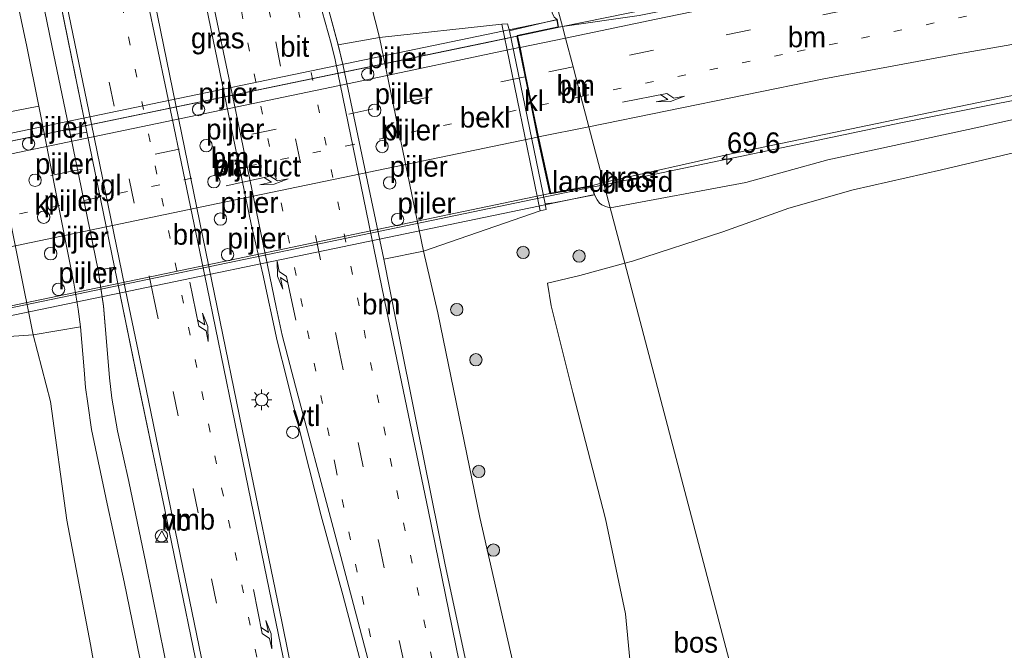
# Model space of a CAD drawing. Header units: millimetres. Extents: x 180000 to 190000, y 466229 to 468626.
# Tile 46 of 202: x 181740 to 181859, y 467856 to 467932. Entities that reach past the tile are written whole.
import ezdxf
from ezdxf.enums import TextEntityAlignment as Align

# ---------------------------------------------------------------- set-up
doc = ezdxf.new("R2010")
doc.units = ezdxf.units.MM
doc.linetypes.add('13strp', pattern=[4, 1, -3])
doc.linetypes.add('39strp', pattern=[12, 3, -9])
for name, color, linetype, lineweight in [('as-bs-kilometr', 13, 'Continuous', 18), ('bp-b5-bos', 93, 'Continuous', 18), ('bp-b5-grasland', 93, 'Continuous', 18), ('bp-bs-boom', 93, 'Continuous', 18), ('gr-b1-geleiderail', 213, 'geleiderail', 18), ('gr-bs-geleiderail', 213, 'geleiderail', 18), ('gw-bs-kruinlijn', 93, 'Continuous', 18), ('gw-bs-teenlijn', 93, 'Continuous', 18), ('kl-bs-overig', 213, 'Continuous', 18), ('kw-b5-landhoofd', 173, 'Continuous', 18), ('kw-b6-viaduct', 173, 'Continuous', 18), ('kw-bs-pijler', 173, 'Continuous', 18), ('mk-b1-13streep 0.45', 8, '13strp', 18), ('mk-b1-39streep 0.15', 8, '39strp', 18), ('mk-b1-pijlre750', 8, 'Continuous', 18), ('mk-b1-streep 0.15', 8, 'Continuous', 18), ('mk-bs-13streep 0.45', 8, '13strp', 18), ('mk-bs-39streep 0.15', 8, '39strp', 18), ('mk-bs-pijlli750', 8, 'Continuous', 18), ('mk-bs-pijlre750', 8, 'Continuous', 18), ('mk-bs-streep 0.15', 8, 'Continuous', 18), ('og-b5-bekleding', 253, 'Continuous', 18), ('og-bs-hulpgeometrie', 53, 'Continuous', 18), ('og-bs-inrichtingselement', 253, 'Continuous', 18), ('vh-b5-verh_soort', 8, 'Continuous', 18), ('vh-b6-verh_soort', 8, 'Continuous', 18), ('wm-bs-lichtmast', 8, 'Continuous', 18), ('wm-bs-verkeersbord', 8, 'Continuous', 18)]:
    doc.layers.add(name, color=color, linetype=linetype, lineweight=lineweight)
doc.styles.add('rtw_iso', font='iso-rtw.shx')
doc.linetypes.add('geleiderail', pattern='A,2,-1,[175,RTW.shx,S=0.5,R=0,X=0,Y=0],-1', length=4)

# ---------------------------------------------------------------- blocks, each defined once
blk = doc.blocks.new('verkeersbord')
for p, q in [((0, 0.75), (-0.75, -0.625)), ((0.75, -0.625), (0, 0.75)), ((-0.75, -0.625), (0.75, -0.625))]:
    blk.add_line(p, q)
blk = doc.blocks.new('dtbattr')
at = {"style": 'rtw_iso'}
blk.add_attdef('TAG', (0.59, 0.87), '', height=2.5, dxfattribs=at)
blk = doc.blocks.new('dtb')
blk.add_circle((0, 0), 0.75)
blk = doc.blocks.new('dtbattr-r')
at = {"style": 'rtw_iso'}
blk.add_attdef('TAG', text='', height=2.5, dxfattribs=at).set_placement((0, 0), align=Align.MIDDLE_CENTER)
blk = doc.blocks.new('pijll')
for p, q in [((0, 0, 0.1), (5.45, 0, 0.1)), ((5.7, 1.05, 0.1), (4, 0.75, 0.1)), ((4, 0.75, 0.1), (5.45, 0.75, 0.1)), ((5.45, 0.75, 0.1), (4.7, 0, 0.1)), ((6.2, 0.75, 0.1), (5.45, 0, 0.1)), ((7.5, 0.75, 0.1), (5.7, 1.05, 0.1)), ((7.5, 0.75, 0.1), (6.2, 0.75, 0.1))]:
    blk.add_line(p, q)
blk = doc.blocks.new('pijlr')
for p, q in [((0, 0, 0.1), (5.45, 0, 0.1)), ((5.45, -0.75, 0.1), (4.7, 0, 0.1)), ((6.2, -0.75, 0.1), (5.45, 0, 0.1)), ((4, -0.75, 0.1), (5.45, -0.75, 0.1)), ((5.7, -1.05, 0.1), (4, -0.75, 0.1)), ((7.5, -0.75, 0.1), (5.7, -1.05, 0.1)), ((7.5, -0.75, 0.1), (6.2, -0.75, 0.1))]:
    blk.add_line(p, q)
blk = doc.blocks.new('dtbattr-l')
at = {"style": 'rtw_iso'}
blk.add_attdef('TAG', (0, 0), '', height=2.5, dxfattribs=at)
blk = doc.blocks.new('boom')
blk.add_hatch(color=256).paths.add_polyline_path([(-0.75, 0, 1), (0.75, 0, 1)])
blk.add_circle((0, 0), 0.75)
blk = doc.blocks.new('lantaarnpaal')
for p, q in [((0, 0.75), (0, 1.25)), ((-0.75, 0), (-1.25, 0)), ((-0.88, 0.88), (-0.53, 0.53)), ((0.53, 0.53), (0.88, 0.88)), ((0.75, 0), (1.25, 0)), ((-0.53, -0.53), (-0.88, -0.88)), ((0, -0.75), (0, -1.25)), ((0.53, -0.53), (0.88, -0.88))]:
    blk.add_line(p, q)
blk.add_circle((0, 0), 0.75)
blk = doc.blocks.new('d33az_ACAD_1_FMEBLOCK163')
at = {"layer": 'vh-b5-verh_soort'}
for points in [[(130.79, 82.39, 29.72), (134.61, 63.8, 29.75), (139.11, 43.17, 29.74), (141.67, 34.23, 29.77), (145.15, 21.91, 29.76), (148.59, 10.34, 29.71), (149.9, 5.49, 29.67), (150.81, 2.18, 29.66), (151.41, -0.36, 29.65), (152.04, -3.23, 29.66), (156.35, -23.78, 29.67), (157.84, -31.35, 29.72), (160.44, -44.25, 29.75), (163.81, -60.88, 29.87), (168.12, -81.05, 29.94)], [(135.17, -80.54, 30.32), (129.73, -54.01, 30.22), (126.56, -38.99, 30.16), (123.67, -24.75, 30.09), (120.28, -8.4, 30.06), (117.98, 2.91, 30.03), (113.81, 23.43, 30.03), (109.73, 42.44, 29.98)], [(108.24, 39.99, 29.9), (112.23, 20.63, 29.89), (116.04, 2.14, 29.91), (118.31, -8.76, 29.95), (121.68, -25.13, 30), (122.34, -29.49, 30.01), (122.76, -34.76, 30.02), (123.07, -38.19, 30.01), (123.33, -40.67, 30.01), (124.01, -44.61, 30.02), (125.39, -50.76, 30.07), (127.46, -60.7, 30.09), (130.55, -75.89, 30.23)], [(127.36, -75.37, 30.14), (124.83, -62.95, 30.11), (122.77, -53.5, 30.09), (120.85, -44.48, 30.05), (120.41, -41.33, 29.98), (120.15, -39.36, 29.98), (119.98, -37.22, 29.98), (119.52, -32.02, 29.96), (119.26, -29.86, 29.97), (118.73, -26.7, 29.93), (114.48, -5.25, 29.9), (113.02, 1.99, 29.89), (110.15, 15.54, 29.94)], [(112.42, 68.67, 29.84), (113.44, 64.75, 29.84), (114.87, 59.57, 29.86), (116.29, 54.74, 29.86), (119.06, 45.03, 29.87), (122.85, 31.46, 29.78), (125.59, 21.86, 29.8), (126.35, 18.22, 29.82), (128.13, 9.36, 29.84), (128.93, 5.55, 29.85), (135.81, -28.04, 29.94), (139.49, -45.99, 30.04), (143.96, -67.76, 30.12), (147.85, -86.96, 30.24)], [(155.21, -79.03, 30.11), (151.36, -64.54, 30.13), (148.74, -54.92, 30.11), (146.55, -46.32, 30.03), (144.57, -38.32, 29.96), (143.4, -33.72, 29.89), (141.65, -25.62, 29.85), (140.24, -19.56, 29.82), (134.8, 6.92, 29.83), (131.92, 21.02, 29.88), (126.97, 45.54, 29.82), (123.58, 61.69, 29.83), (119.73, 80.54, 29.82)]]:
    blk.add_polyline3d(points, dxfattribs=at)
blk = doc.blocks.new('hecto')
for p, q in [((0, 0.625), (-0.625, 0)), ((0, -0.625), (0, 0.625)), ((-0.625, 0), (0.625, 0)), ((0.625, 0), (0, -0.625))]:
    blk.add_line(p, q)

msp = doc.modelspace()

# ---------------------------------------------------------------- linework, layer by layer
at = {"layer": 'bp-b5-bos'}
msp.add_polyline3d([(181834.61, 467822, 33.26), (181813.39, 467902.62, 34.31), (181814.35, 467902.88, 34.33), (181825.29, 467906.42, 34.59), (181833.31, 467909.3, 34.61), (181841.13, 467911.53, 34.76), (181851.85, 467913.94, 34.98), (181873.93, 467919.16, 35.35), (181884.86, 467922.37, 35.92), (181895.96, 467924.86, 35.99), (181905.83, 467926.55, 35.92), (181909.13, 467926.45, 35.44), (181915.31, 467925.75, 35.02), (181928.97, 467910.03, 34.42), (181947.18, 467883.97, 34.03)], dxfattribs=at)
msp.add_polyline3d([(181834.61, 467822, 33.26), (181833.33, 467821.95, 33.27), (181829.54, 467822.44, 33.27), (181826.43, 467823.59, 33.36), (181823.26, 467825.43, 33.38), (181820.77, 467827.19, 33.42), (181818.71, 467829.96, 33.45), (181817.28, 467833.01, 33.52), (181816.29, 467836.86, 33.58), (181815.07, 467843.47, 33.73), (181813.47, 467860.07, 34.27), (181811.07, 467871.59, 34.34), (181807.08, 467886.94, 34.17), (181804.46, 467897.45, 34.11), (181804.03, 467900.18, 34.14), (181807.94, 467901.13, 34.18), (181813.39, 467902.62, 34.31)], close=True, dxfattribs=at)
at = {"layer": 'bp-b5-grasland'}
for points in [[(181768.63, 467999.44, 29.5), (181770.78, 467992.09, 29.5), (181773.67, 467976.95, 29.61), (181779.36, 467947.84, 29.66), (181781.48, 467938.44, 29.56), (181783.62, 467929.99, 29.59), (181778.61, 467929.1, 29.66), (181777.7, 467932.41, 29.67), (181776.39, 467937.25, 29.71), (181772.95, 467948.82, 29.76), (181769.47, 467961.14, 29.77), (181766.91, 467970.08, 29.74), (181762.41, 467990.71, 29.75), (181758.59, 468009.31, 29.72)], [(181747.53, 468007.45, 29.82), (181751.38, 467988.6, 29.83), (181754.77, 467972.45, 29.82), (181759.72, 467947.93, 29.88), (181762.6, 467933.84, 29.83), (181768.04, 467907.35, 29.82), (181769.45, 467901.29, 29.85), (181771.2, 467893.2, 29.89), (181772.37, 467888.59, 29.96), (181774.35, 467880.59, 30.03), (181776.54, 467871.99, 30.11), (181779.16, 467862.37, 30.13), (181783.01, 467847.88, 30.11)], [(181784.63, 467995.33, 34.2), (181785.93, 467985.87, 34.17), (181787.75, 467977.35, 34.25), (181790.33, 467966.29, 34.34), (181793.56, 467954.14, 34.6), (181797.49, 467939.65, 34.85), (181799.94, 467940.9, 34.99), (181802.39, 467941.76, 34.98), (181803.05, 467941.91, 34.97), (181804.96, 467934.65, 36.56), (181804.56, 467933.94, 36.62), (181804.57, 467933.01, 36.67), (181804.81, 467932.49, 36.72), (181805.17, 467932.19, 36.73), (181800.05, 467930.99, 35.62), (181799.4, 467930.83, 35.07), (181799.18, 467931.66, 35.14), (181798.47, 467931.61, 35.04), (181783.62, 467929.99, 29.59), (181781.48, 467938.44, 29.56), (181779.36, 467947.84, 29.66), (181773.67, 467976.95, 29.61), (181770.78, 467992.09, 29.5), (181768.63, 467999.44, 29.5)], [(181775.65, 467839.95, 30.24), (181771.76, 467859.16, 30.12), (181767.29, 467880.92, 30.04), (181763.61, 467898.87, 29.94), (181756.73, 467932.46, 29.85), (181755.93, 467936.27, 29.84), (181754.15, 467945.14, 29.82), (181753.39, 467948.77, 29.8), (181750.65, 467958.38, 29.78), (181746.86, 467971.95, 29.87), (181744.09, 467981.66, 29.86), (181742.67, 467986.48, 29.86), (181741.24, 467991.66, 29.84), (181740.22, 467995.58, 29.84)], [(181956.87, 467962.07, 37.44), (181930.28, 467956.5, 37.35), (181904.63, 467951.16, 37.25), (181878.91, 467945.86, 37.15), (181857.62, 467941.49, 37.06), (181836.9, 467937.1, 36.98), (181815.13, 467932.69, 36.85), (181805.83, 467931.34, 36.72), (181804.96, 467934.65, 36.56), (181806.06, 467935.44, 36.57), (181806.93, 467935.77, 36.55), (181810.58, 467937.09, 36.48), (181815.73, 467937.89, 36.52), (181825.39, 467939.49, 36.53), (181840.45, 467942.25, 36.65), (181850.29, 467943.99, 36.68), (181875.95, 467949.36, 36.79), (181892.25, 467953.06, 36.7), (181926.67, 467960.7, 36.98), (181953.25, 467965.88, 37.05)], [(181934.71, 467933.55, 36.78), (181927.26, 467933.09, 36.87), (181919.7, 467932.18, 36.87), (181909.1, 467930.35, 36.93), (181901.25, 467929.1, 36.95), (181892.53, 467927.45, 37.05), (181882.88, 467925.4, 37), (181869.46, 467922.05, 37.06), (181856.57, 467919.17, 37), (181838.03, 467915.18, 36.95), (181828.1, 467912.42, 36.96), (181811.62, 467909.34, 36.86), (181810.82, 467912.4, 36.95), (181826.3, 467915.9, 37.22), (181849.09, 467920.61, 37.33), (181864.76, 467923.84, 37.26), (181880.29, 467927.23, 37.35), (181893.67, 467929.77, 37.31), (181907.31, 467932.31, 37.28), (181917.15, 467933.65, 37.21), (181924.91, 467934.48, 37.15), (181933.47, 467934.92, 37.2)], [(181873.93, 467919.16, 35.35), (181851.85, 467913.94, 34.98), (181841.13, 467911.53, 34.76), (181833.31, 467909.3, 34.61), (181825.29, 467906.42, 34.59), (181814.35, 467902.88, 34.33), (181813.39, 467902.62, 34.31), (181811.62, 467909.34, 36.86), (181828.1, 467912.42, 36.96), (181838.03, 467915.18, 36.95), (181856.57, 467919.17, 37), (181869.46, 467922.05, 37.06)], [(181802.08, 467844.29, 29.87), (181795.81, 467871.76, 29.88), (181790.72, 467896.6, 29.67), (181788.96, 467904.1, 29.58), (181803.13, 467908.97, 34.95), (181803.87, 467909.13, 35.1), (181803.72, 467909.83, 35.07), (181804.75, 467909.96, 35.4), (181809.74, 467910.9, 36.94), (181810.03, 467910.29, 36.94), (181810.34, 467909.91, 36.94), (181810.63, 467909.71, 36.94), (181811.06, 467909.5, 36.94), (181811.62, 467909.34, 36.86), (181813.39, 467902.62, 34.31), (181807.94, 467901.13, 34.18), (181804.03, 467900.18, 34.14), (181804.46, 467897.45, 34.11), (181807.08, 467886.94, 34.17), (181811.07, 467871.59, 34.34), (181813.47, 467860.07, 34.27), (181815.07, 467843.47, 33.73)], [(181795.92, 467845.86, 29.94), (181791.61, 467866.03, 29.87), (181788.24, 467882.66, 29.75), (181785.64, 467895.56, 29.72), (181784.15, 467903.13, 29.67), (181788.96, 467904.1, 29.58), (181790.72, 467896.6, 29.67), (181795.81, 467871.76, 29.88), (181802.08, 467844.29, 29.87)], [(181758.35, 467851.02, 30.23), (181755.26, 467866.21, 30.09), (181753.19, 467876.15, 30.07), (181751.81, 467882.3, 30.02), (181751.13, 467886.24, 30.01), (181750.87, 467888.72, 30.01), (181750.56, 467892.15, 30.02), (181750.14, 467897.43, 30.01), (181749.48, 467901.78, 30), (181751.47, 467902.16, 30.09), (181754.36, 467887.93, 30.16), (181757.53, 467872.9, 30.22), (181762.97, 467846.37, 30.32)], [(181751.48, 467839.64, 30.3), (181748.53, 467856.38, 30.27), (181745.68, 467871.45, 30.16), (181743.69, 467885.85, 29.89), (181741.57, 467893.95, 29.87), (181747.32, 467894.9, 29.96), (181747.78, 467889.69, 29.98), (181747.95, 467887.55, 29.98), (181748.21, 467885.58, 29.98), (181748.65, 467882.43, 30.05), (181750.57, 467873.41, 30.09), (181752.63, 467863.97, 30.11), (181755.16, 467851.54, 30.14)], [(181728.1, 467893.01, 34.51), (181741.57, 467893.95, 29.87), (181743.69, 467885.85, 29.89), (181745.68, 467871.45, 30.16), (181748.53, 467856.38, 30.27), (181751.48, 467839.64, 30.3)]]:
    msp.add_polyline3d(points, dxfattribs=at)
for points in [[(181748.08, 467918.51, 30.06), (181746.11, 467918.16, 29.95), (181743.84, 467929.05, 29.91), (181740.04, 467947.55, 29.89), (181736.04, 467966.9, 29.9), (181732.62, 467983.64, 29.93), (181730.4, 467994.98, 29.9), (181732.28, 467995.26, 29.99), (181734.43, 467984.76, 29.99), (181737.53, 467969.35, 29.98), (181741.61, 467950.34, 30.03), (181745.78, 467929.83, 30.03)], [(181742.28, 467921.66, 29.9), (181736.2, 467920.49, 29.79), (181734.12, 467927.63, 29.74), (181729.03, 467953.95, 29.71), (181723.98, 467982.48, 29.71), (181723.04, 467989.83, 29.73), (181728.09, 467990.68, 29.83), (181729.58, 467983.66, 29.89), (181733, 467966.39, 29.9), (181737.95, 467942.46, 29.94), (181740.82, 467928.9, 29.89)], [(181805.83, 467931.34, 36.72), (181805.36, 467931.24, 36.73), (181805.17, 467932.19, 36.73), (181804.81, 467932.49, 36.72), (181804.57, 467933.01, 36.67), (181804.56, 467933.94, 36.62), (181804.96, 467934.65, 36.56)], [(181810.82, 467912.4, 36.95), (181811.62, 467909.34, 36.86), (181811.06, 467909.5, 36.94), (181810.63, 467909.71, 36.94), (181810.34, 467909.91, 36.94), (181810.03, 467910.29, 36.94), (181809.74, 467910.9, 36.94), (181809.46, 467912.04, 37.05)]]:
    msp.add_polyline3d(points, close=True, dxfattribs=at)
at = {"layer": 'gr-b1-geleiderail'}
for points in [[(181805.64, 467931.28, 37.21), (181796.55, 467929.36, 37.21), (181775.42, 467924.99, 37.09), (181754.31, 467920.64, 37.1), (181730.67, 467915.71, 37.05), (181717.17, 467913.02, 36.98)], [(181809.4, 467911.83, 37.98), (181766.18, 467902.86, 37.64), (181721.31, 467893.55, 37.48)]]:
    msp.add_polyline3d(points, dxfattribs=at)
at = {"layer": 'gr-bs-geleiderail'}
for points in [[(181848.04, 467940.61, 36.9), (181837.5, 467938.14, 37.18), (181827.31, 467935.85, 37.64), (181816.58, 467933.52, 37.47), (181805.64, 467931.28, 37.21)], [(181810.89, 467912.13, 37.93), (181825.79, 467915.24, 37.94), (181827.39, 467915.58, 37.94), (181846.91, 467919.66, 37.94), (181858.68, 467921.98, 37.51), (181869.57, 467924.1, 37.14)], [(181809.4, 467911.83, 37.98), (181810.89, 467912.13, 37.93)]]:
    msp.add_polyline3d(points, dxfattribs=at)
at = {"layer": 'gw-bs-kruinlijn'}
for points in [[(181828.1, 467912.42, 36.96), (181838.03, 467915.18, 36.95), (181856.57, 467919.17, 37), (181869.46, 467922.05, 37.06), (181882.88, 467925.4, 37), (181892.53, 467927.45, 37.05), (181901.25, 467929.1, 36.95), (181909.1, 467930.35, 36.93)], [(181811.62, 467909.34, 36.86), (181828.1, 467912.42, 36.96)], [(181811.62, 467909.34, 36.86), (181811.06, 467909.5, 36.94), (181810.63, 467909.71, 36.94), (181810.34, 467909.91, 36.94), (181810.03, 467910.29, 36.94), (181809.74, 467910.9, 36.94)], [(181804.03, 467900.18, 34.14), (181804.46, 467897.45, 34.11), (181807.08, 467886.94, 34.17), (181811.07, 467871.59, 34.34), (181813.47, 467860.07, 34.27), (181815.07, 467843.47, 33.73), (181816.29, 467836.86, 33.58), (181817.28, 467833.01, 33.52), (181818.71, 467829.96, 33.45), (181820.77, 467827.19, 33.42), (181823.26, 467825.43, 33.38), (181826.43, 467823.59, 33.36), (181829.54, 467822.44, 33.27), (181833.33, 467821.95, 33.27), (181834.61, 467822, 33.26)]]:
    msp.add_polyline3d(points, dxfattribs=at)
at = {"layer": 'gw-bs-teenlijn'}
for points in [[(181781.48, 467938.44, 29.56), (181783.62, 467929.99, 29.59)], [(181909.13, 467926.45, 35.44), (181905.83, 467926.55, 35.92), (181895.96, 467924.86, 35.99), (181884.86, 467922.37, 35.92), (181873.93, 467919.16, 35.35), (181851.85, 467913.94, 34.98), (181841.13, 467911.53, 34.76), (181833.31, 467909.3, 34.61), (181825.29, 467906.42, 34.59), (181814.35, 467902.88, 34.33), (181813.39, 467902.62, 34.31)], [(181790.72, 467896.6, 29.67), (181788.96, 467904.1, 29.58)], [(181813.39, 467902.62, 34.31), (181807.94, 467901.13, 34.18), (181804.03, 467900.18, 34.14)], [(181837.48, 467811.11, 29.7), (181835.7, 467810.86, 29.72), (181831.67, 467810.68, 29.62), (181826.9, 467811.24, 29.61), (181821.65, 467812.71, 29.69), (181817.66, 467814.58, 29.73), (181814.21, 467816.51, 29.75), (181811.63, 467818.52, 29.84), (181809.18, 467821.53, 29.85), (181807.1, 467824.89, 29.91), (181805.32, 467830.02, 29.92), (181802.08, 467844.29, 29.87), (181795.81, 467871.76, 29.88), (181790.72, 467896.6, 29.67)], [(181743.69, 467885.85, 29.89), (181741.57, 467893.95, 29.87)], [(181743.69, 467885.85, 29.89), (181745.68, 467871.45, 30.16), (181748.53, 467856.38, 30.27), (181751.48, 467839.64, 30.3), (181754.95, 467823.65, 30.32), (181759.36, 467804.49, 30.34), (181761.97, 467792.52, 30.4), (181765.04, 467778.48, 30.66), (181768.2, 467765.93, 30.65), (181773.58, 467746.77, 30.88), (181776.88, 467733.08, 31.16), (181777.35, 467730.64, 31.18), (181777.32, 467728.68, 31.2), (181776.91, 467726.93, 31.21), (181776.08, 467725.84, 31.33), (181774.44, 467724.97, 31.45), (181769.69, 467723.59, 31.78), (181764.13, 467721.84, 31.85), (181761.26, 467720.9, 31.98)]]:
    msp.add_polyline3d(points, dxfattribs=at)
at = {"layer": 'kw-b5-landhoofd'}
msp.add_polyline3d([(181802.92, 467917.94, 36.81), (181804.41, 467911.1, 37.01), (181809.46, 467912.04, 37.05), (181809.74, 467910.9, 36.94), (181804.75, 467909.96, 35.4), (181803.72, 467909.83, 35.07), (181799.4, 467930.83, 35.07), (181800.05, 467930.99, 35.62), (181805.17, 467932.19, 36.73), (181805.36, 467931.24, 36.73), (181800.38, 467930.19, 36.71), (181800.68, 467928.81, 36.64), (181801.38, 467925.27, 36.75), (181802.16, 467921.58, 36.78)], close=True, dxfattribs=at)
at = {"layer": 'kw-b6-viaduct'}
msp.add_polyline3d([(181718.82, 467914.24, 36.36), (181804.01, 467931.89, 36.66), (181805.14, 467932.13, 36.73), (181805.3, 467931.28, 36.73), (181800.32, 467930.23, 36.71), (181800.63, 467928.8, 36.64), (181801.33, 467925.26, 36.75), (181802.11, 467921.57, 36.78), (181802.87, 467917.93, 36.81), (181804.37, 467911.04, 37.01), (181809.42, 467911.98, 37.05), (181809.68, 467910.93, 36.94), (181809.37, 467910.86, 37), (181721.97, 467892.75, 36.37)], dxfattribs=at)
at = {"layer": 'mk-b1-13streep 0.45'}
msp.add_polyline3d([(181724.24, 467905.43, 36.45), (181748.13, 467910.3, 36.5), (181779.65, 467916.86, 36.67), (181802.06, 467921.56, 36.78)], dxfattribs=at)
at = {"layer": 'mk-b1-39streep 0.15'}
msp.add_polyline3d([(181801.29, 467925.25, 36.75), (181782.83, 467921.33, 36.62), (181746.66, 467913.86, 36.42), (181723.5, 467909.13, 36.37)], dxfattribs=at)
at = {"layer": 'mk-b1-streep 0.15'}
for points in [[(181722.71, 467912.6, 36.26), (181735.02, 467915.07, 36.37), (181761.51, 467920.57, 36.46), (181780.73, 467924.6, 36.56), (181800.58, 467928.79, 36.64)], [(181802.82, 467917.92, 36.81), (181763.99, 467909.86, 36.67), (181725.02, 467901.72, 36.5)]]:
    msp.add_polyline3d(points, dxfattribs=at)
at = {"layer": 'mk-bs-13streep 0.45'}
for points in [[(181782.55, 467857.31, 30.16), (181778.32, 467877.77, 30.06), (181773.49, 467901.12, 29.92), (181767.86, 467928.36, 29.9), (181764.66, 467943.92, 29.93), (181759.02, 467971.19, 29.91), (181755.85, 467986.75, 29.89), (181749.54, 468017.84, 29.89), (181747.22, 468029.55, 29.88), (181743.29, 468049.13, 29.95)], [(181774.3, 467827.38, 30.4), (181767.93, 467858.71, 30.22), (181763.05, 467882.14, 30.12), (181759.83, 467897.77, 30.04), (181753.36, 467929.09, 29.91), (181749.35, 467948.56, 29.87), (181745.28, 467968.14, 29.89), (181742.61, 467980.81, 29.89)], [(181794.91, 467830.68, 30.07), (181792.46, 467842.73, 30.03), (181788.38, 467862.3, 30), (181784.35, 467881.77, 29.89), (181780.36, 467901.27, 29.8), (181774.76, 467928.52, 29.81), (181771.52, 467944.07, 29.78), (181768.08, 467960.61, 29.77)], [(181808.07, 467922.83, 36.8), (181834.31, 467928.3, 37.17), (181858.28, 467933.29, 37.21)], [(181808.07, 467922.83, 36.8), (181802.16, 467921.58, 36.78)]]:
    msp.add_polyline3d(points, dxfattribs=at)
at = {"layer": 'mk-bs-39streep 0.15'}
for points in [[(182157.13, 467999.93, 38.23), (182143.4, 467996.99, 38.23), (182096.89, 467987.09, 38.07), (182061.9, 467979.69, 37.95), (182015.29, 467969.87, 37.85), (181980.31, 467962.54, 37.73), (181945.32, 467955.23, 37.52), (181910.5, 467947.98, 37.37), (181875.36, 467940.64, 37.27), (181840.39, 467933.37, 37.13), (181807.12, 467926.44, 36.73)], [(181758.65, 467989.73, 29.84), (181762.66, 467970.1, 29.91), (181767.36, 467947.15, 29.93), (181771.02, 467929.48, 29.91), (181778.62, 467892.61, 29.94), (181783.59, 467868.58, 30.05), (181786.87, 467852.78, 30.13), (181792.32, 467826.66, 30.16), (181796.52, 467805.98, 30.22), (181798.87, 467794.33, 30.22), (181801.11, 467783.74, 30.26), (181804.21, 467768.41, 30.32), (181807.82, 467750.91, 30.39), (181810.13, 467739.66, 30.48), (181813.2, 467724.74, 30.56), (181816.9, 467706.53, 30.59), (181820.09, 467690.91, 30.65)], [(181808.43, 467688.45, 30.77), (181805.31, 467697.07, 30.82), (181800.76, 467710.2, 30.89), (181796.36, 467723.01, 30.92), (181791.99, 467736.41, 30.89), (181788.61, 467748.14, 30.83), (181786.12, 467757.14, 30.83), (181783.17, 467768.95, 30.73), (181780.29, 467781.72, 30.71), (181776.38, 467800.49, 30.65), (181771.13, 467826.05, 30.49), (181766.21, 467849.63, 30.41), (181761.6, 467872.35, 30.27), (181756.27, 467898.16, 30.2), (181748.98, 467933.43, 30.05), (181743.84, 467958.3, 30.07), (181738.77, 467982.82, 29.93)], [(181807.12, 467926.44, 36.73), (181801.38, 467925.27, 36.75)]]:
    msp.add_polyline3d(points, dxfattribs=at)
at = {"layer": 'mk-bs-streep 0.15'}
for points in [[(181702.89, 468076.27, 29.99), (181716.99, 468079.01, 30.14), (181720.76, 468057.93, 30.1), (181724.44, 468038.24, 30.03), (181728.83, 468015.79, 30), (181733.15, 467994.48, 29.97), (181737.64, 467972.56, 30.01), (181743, 467946.89, 30.03), (181748.34, 467921.08, 30.05), (181753.05, 467898.16, 30.15), (181755.31, 467887.34, 30.18), (181760.33, 467862.95, 30.29), (181765.58, 467837.42, 30.42), (181770.74, 467812.25, 30.58), (181775.14, 467790.93, 30.7), (181779.11, 467772.46, 30.75), (181781.73, 467760.83, 30.81), (181783.53, 467753.86, 30.87), (181786.56, 467743.08, 30.96), (181789.09, 467734.69, 31), (181792, 467725.33, 31.05)], [(181806.21, 467929.91, 36.66), (181817.19, 467932.22, 36.94), (181838.67, 467936.66, 37.04), (181856.27, 467940.38, 37.12), (181878.11, 467944.93, 37.22), (181899.37, 467949.35, 37.28), (181919.77, 467953.57, 37.4), (181936.72, 467957.15, 37.47), (181957.29, 467961.43, 37.56), (181985.59, 467967.36, 37.63), (182016.14, 467973.7, 37.76), (182042.12, 467979.14, 37.83), (182060.2, 467982.96, 37.87), (182076.38, 467986.38, 37.94), (182098.97, 467991.21, 37.98), (182117.66, 467995.17, 37.96), (182140.83, 468000.13, 38.06), (182156.39, 468003.46, 38.06)], [(181759.97, 467999.45, 29.77), (181762.98, 467984.63, 29.76), (181765.2, 467973.92, 29.74), (181765.69, 467972.08, 29.75), (181769.6, 467958.29, 29.75), (181775.56, 467937.1, 29.74), (181777.75, 467929.27, 29.72), (181778.23, 467927.3, 29.74), (181784.51, 467896.78, 29.76), (181789.52, 467872.68, 29.88), (181794.16, 467850.08, 29.97)], [(181783.58, 467853.16, 30.16), (181787.59, 467834.08, 30.18), (181791.57, 467814.23, 30.2), (181794.78, 467798.8, 30.26), (181786.43, 467797.39, 30.43), (181785.57, 467797.98, 30.44), (181784.32, 467799.62, 30.48), (181783.26, 467801.62, 30.47), (181782.34, 467804.39, 30.47), (181780.52, 467812.46, 30.43), (181777.08, 467829.52, 30.33), (181773.64, 467846.53, 30.21), (181769.64, 467865.98, 30.12), (181765.74, 467884.91, 30.03), (181762.7, 467899.72, 29.95), (181757.75, 467923.49, 29.85), (181755.44, 467934.7, 29.83), (181754.04, 467941.48, 29.84)], [(181763.42, 467934.11, 29.88), (181765.48, 467924.33, 29.89), (181771.08, 467897.29, 29.89), (181771.79, 467893.89, 29.92), (181773.43, 467887.71, 29.94), (181778, 467870.56, 30.07), (181782.36, 467854.01, 30.16), (181785.05, 467843.86, 30.17), (181786.15, 467838.6, 30.2), (181787.64, 467831.73, 30.19)], [(181872.87, 467931.33, 37.38), (181853.91, 467928.03, 37.24), (181837.56, 467925.01, 37.16), (181809.03, 467919.18, 36.86)], [(181806.21, 467929.91, 36.66), (181800.68, 467928.81, 36.64)], [(181809.03, 467919.18, 36.86), (181802.92, 467917.94, 36.81)]]:
    msp.add_polyline3d(points, dxfattribs=at)
at = {"layer": 'og-b5-bekleding'}
for points in [[(181803.13, 467908.97, 34.95), (181788.96, 467904.1, 29.58), (181783.62, 467929.99, 29.59), (181798.47, 467931.61, 35.04)], [(181741.57, 467893.95, 29.87), (181728.1, 467893.01, 34.51), (181723.57, 467916.14, 34.48), (181736.2, 467920.49, 29.79)]]:
    msp.add_polyline3d(points, close=True, dxfattribs=at)
at = {"layer": 'og-bs-hulpgeometrie'}
msp.add_polyline3d([(181834.61, 467822, 33.26), (181813.39, 467902.62, 34.31), (181811.62, 467909.34, 36.86), (181810.82, 467912.4, 36.95), (181809.03, 467919.18, 36.86), (181808.07, 467922.83, 36.8), (181807.12, 467926.44, 36.73), (181806.21, 467929.91, 36.66), (181805.83, 467931.34, 36.72), (181804.96, 467934.65, 36.56), (181803.05, 467941.91, 34.97), (181788.9, 467995.68, 34.3)], dxfattribs=at)
at = {"layer": 'vh-b5-verh_soort'}
msp.add_polyline3d([(181933.47, 467934.92, 37.2), (181924.91, 467934.48, 37.15), (181917.15, 467933.65, 37.21), (181907.31, 467932.31, 37.28), (181893.67, 467929.77, 37.31), (181880.29, 467927.23, 37.35), (181864.76, 467923.84, 37.26), (181849.09, 467920.61, 37.33), (181826.3, 467915.9, 37.22), (181810.82, 467912.4, 36.95), (181809.03, 467919.18, 36.86), (181808.07, 467922.83, 36.8), (181807.12, 467926.44, 36.73), (181806.21, 467929.91, 36.66), (181805.83, 467931.34, 36.72), (181815.13, 467932.69, 36.85), (181836.9, 467937.1, 36.98), (181857.62, 467941.49, 37.06), (181878.91, 467945.86, 37.15), (181904.63, 467951.16, 37.25), (181930.28, 467956.5, 37.35), (181956.87, 467962.07, 37.44)], dxfattribs=at)
for points in [[(181803.87, 467909.13, 35.1), (181803.13, 467908.97, 34.95), (181798.47, 467931.61, 35.04), (181799.18, 467931.66, 35.14), (181799.4, 467930.83, 35.07), (181803.72, 467909.83, 35.07)], [(181809.46, 467912.04, 37.05), (181804.41, 467911.1, 37.01), (181802.92, 467917.94, 36.81), (181802.16, 467921.58, 36.78), (181801.38, 467925.27, 36.75), (181800.68, 467928.81, 36.64), (181800.38, 467930.19, 36.71), (181805.36, 467931.24, 36.73), (181805.83, 467931.34, 36.72), (181806.21, 467929.91, 36.66), (181807.12, 467926.44, 36.73), (181808.07, 467922.83, 36.8), (181809.03, 467919.18, 36.86), (181810.82, 467912.4, 36.95)], [(181788.96, 467904.1, 29.58), (181784.15, 467903.13, 29.67), (181779.84, 467923.68, 29.66), (181779.21, 467926.55, 29.65), (181778.61, 467929.1, 29.66), (181783.62, 467929.99, 29.59)], [(181747.32, 467894.9, 29.96), (181741.57, 467893.95, 29.87), (181736.2, 467920.49, 29.79), (181742.28, 467921.66, 29.9), (181746.53, 467900.21, 29.93), (181747.06, 467897.05, 29.97)], [(181751.47, 467902.16, 30.09), (181749.48, 467901.78, 30), (181746.11, 467918.16, 29.95), (181748.08, 467918.51, 30.06)]]:
    msp.add_polyline3d(points, close=True, dxfattribs=at)
at = {"layer": 'vh-b6-verh_soort'}
msp.add_polyline3d([(181804.31, 467911.08, 37.01), (181726.44, 467894.86, 36.58), (181725.02, 467901.72, 36.5), (181724.24, 467905.43, 36.45), (181723.5, 467909.13, 36.37), (181722.71, 467912.6, 36.26), (181722.45, 467914.03, 36.25), (181800.28, 467930.17, 36.71), (181800.58, 467928.79, 36.64), (181801.29, 467925.25, 36.75), (181802.06, 467921.56, 36.78), (181802.82, 467917.92, 36.81)], close=True, dxfattribs=at)

# ---------------------------------------------------------------- block references
at = {"layer": 'as-bs-kilometr'}
ref = msp.add_blockref('dtbattr', (181825.79, 467915.24, 37.94), dxfattribs=at)
ref.add_attrib('TAG', '69.6', dxfattribs={"layer": '0', "height": 2.5, "style": 'rtw_iso'}).set_placement((181825.79, 467915.24, 37.94), align=Align.BOTTOM_LEFT)
msp.add_blockref('hecto', (181825.79, 467915.24, 37.94), dxfattribs=at)
at = {"layer": 'bp-b5-bos'}
ref = msp.add_blockref('dtbattr-r', (181819.32, 467854.62, 33.75), dxfattribs=at)
ref.add_attrib('TAG', 'bos', dxfattribs={"layer": '0', "height": 2.5, "style": 'rtw_iso'}).set_placement((181819.32, 467854.62, 33.75), align=Align.BOTTOM_LEFT)
at = {"layer": 'bp-b5-grasland'}
ref = msp.add_blockref('dtbattr-r', (181760.74, 467927.94, 30.06), dxfattribs=at)
ref.add_attrib('TAG', 'gras', dxfattribs={"layer": '0', "height": 2.5, "style": 'rtw_iso'}).set_placement((181760.74, 467927.94, 30.06), align=Align.BOTTOM_LEFT)
ref = msp.add_blockref('dtbattr-r', (181810.54, 467911.05, 36.94), dxfattribs=at)
ref.add_attrib('TAG', 'gras', dxfattribs={"layer": '0', "height": 2.5, "style": 'rtw_iso'}).set_placement((181810.54, 467911.05, 36.94), align=Align.BOTTOM_LEFT)
at = {"layer": 'bp-bs-boom'}
for p in [(181801.06, 467903.93, 33.83), (181807.85, 467903.48, 34.91), (181793, 467896.99, 30.4), (181795.33, 467890.9, 30.55), (181795.67, 467877.36, 29.94), (181797.45, 467867.82, 29.98)]:
    msp.add_blockref('boom', p, dxfattribs=at)
at = {"layer": 'kl-bs-overig'}
ref = msp.add_blockref('dtbattr', (181773.1, 467882.11, 29.93), dxfattribs=at)
ref.add_attrib('TAG', 'vtl', dxfattribs={"layer": '0', "height": 2.5, "style": 'rtw_iso'}).set_placement((181773.1, 467882.11, 29.93), align=Align.BOTTOM_LEFT)
msp.add_blockref('dtb', (181773.1, 467882.11, 29.93), dxfattribs=at)
at = {"layer": 'kw-b5-landhoofd'}
ref = msp.add_blockref('dtbattr-r', (181804.57, 467910.53, 36.38), dxfattribs=at)
ref.add_attrib('TAG', 'landhoofd', dxfattribs={"layer": '0', "height": 2.5, "style": 'rtw_iso'}).set_placement((181804.57, 467910.53, 36.38), align=Align.BOTTOM_LEFT)
at = {"layer": 'kw-b6-viaduct'}
ref = msp.add_blockref('dtbattr-r', (181763.39, 467912.39, 36.61), dxfattribs=at)
ref.add_attrib('TAG', 'viaduct', dxfattribs={"layer": '0', "height": 2.5, "style": 'rtw_iso'}).set_placement((181763.39, 467912.39, 36.61), align=Align.BOTTOM_LEFT)
at = {"layer": 'kw-bs-pijler'}
ref = msp.add_blockref('dtbattr', (181782.2, 467925.53, 29.62), dxfattribs=at)
ref.add_attrib('TAG', 'pijler', dxfattribs={"layer": '0', "height": 2.5, "style": 'rtw_iso'}).set_placement((181782.2, 467925.53, 29.62), align=Align.BOTTOM_LEFT)
for p in [(181782.2, 467925.53, 29.62), (181761.66, 467921.26, 29.69), (181783.04, 467921.17, 29.57), (181741.02, 467917.1, 29.89), (181762.58, 467916.88, 29.67), (181783.94, 467916.77, 29.58), (181741.81, 467912.68, 29.9), (181763.53, 467912.51, 29.66), (181784.86, 467912.37, 29.56), (181742.86, 467908.2, 29.9), (181764.31, 467907.98, 29.61), (181785.82, 467907.91, 29.59), (181743.71, 467903.78, 29.9), (181765.18, 467903.65, 29.64), (181744.66, 467899.45, 29.9)]:
    msp.add_blockref('dtb', p, dxfattribs=at)
ref = msp.add_blockref('dtbattr', (181761.66, 467921.26, 29.69), dxfattribs=at)
ref.add_attrib('TAG', 'pijler', dxfattribs={"layer": '0', "height": 2.5, "style": 'rtw_iso'}).set_placement((181761.66, 467921.26, 29.69), align=Align.BOTTOM_LEFT)
ref = msp.add_blockref('dtbattr', (181783.04, 467921.17, 29.57), dxfattribs=at)
ref.add_attrib('TAG', 'pijler', dxfattribs={"layer": '0', "height": 2.5, "style": 'rtw_iso'}).set_placement((181783.04, 467921.17, 29.57), align=Align.BOTTOM_LEFT)
ref = msp.add_blockref('dtbattr', (181741.02, 467917.1, 29.89), dxfattribs=at)
ref.add_attrib('TAG', 'pijler', dxfattribs={"layer": '0', "height": 2.5, "style": 'rtw_iso'}).set_placement((181741.02, 467917.1, 29.89), align=Align.BOTTOM_LEFT)
ref = msp.add_blockref('dtbattr', (181762.58, 467916.88, 29.67), dxfattribs=at)
ref.add_attrib('TAG', 'pijler', dxfattribs={"layer": '0', "height": 2.5, "style": 'rtw_iso'}).set_placement((181762.58, 467916.88, 29.67), align=Align.BOTTOM_LEFT)
ref = msp.add_blockref('dtbattr', (181783.94, 467916.77, 29.58), dxfattribs=at)
ref.add_attrib('TAG', 'pijler', dxfattribs={"layer": '0', "height": 2.5, "style": 'rtw_iso'}).set_placement((181783.94, 467916.77, 29.58), align=Align.BOTTOM_LEFT)
ref = msp.add_blockref('dtbattr', (181741.81, 467912.68, 29.9), dxfattribs=at)
ref.add_attrib('TAG', 'pijler', dxfattribs={"layer": '0', "height": 2.5, "style": 'rtw_iso'}).set_placement((181741.81, 467912.68, 29.9), align=Align.BOTTOM_LEFT)
ref = msp.add_blockref('dtbattr', (181763.53, 467912.51, 29.66), dxfattribs=at)
ref.add_attrib('TAG', 'pijler', dxfattribs={"layer": '0', "height": 2.5, "style": 'rtw_iso'}).set_placement((181763.53, 467912.51, 29.66), align=Align.BOTTOM_LEFT)
ref = msp.add_blockref('dtbattr', (181784.86, 467912.37, 29.56), dxfattribs=at)
ref.add_attrib('TAG', 'pijler', dxfattribs={"layer": '0', "height": 2.5, "style": 'rtw_iso'}).set_placement((181784.86, 467912.37, 29.56), align=Align.BOTTOM_LEFT)
ref = msp.add_blockref('dtbattr', (181742.86, 467908.2, 29.9), dxfattribs=at)
ref.add_attrib('TAG', 'pijler', dxfattribs={"layer": '0', "height": 2.5, "style": 'rtw_iso'}).set_placement((181742.86, 467908.2, 29.9), align=Align.BOTTOM_LEFT)
ref = msp.add_blockref('dtbattr', (181764.31, 467907.98, 29.61), dxfattribs=at)
ref.add_attrib('TAG', 'pijler', dxfattribs={"layer": '0', "height": 2.5, "style": 'rtw_iso'}).set_placement((181764.31, 467907.98, 29.61), align=Align.BOTTOM_LEFT)
ref = msp.add_blockref('dtbattr', (181785.82, 467907.91, 29.59), dxfattribs=at)
ref.add_attrib('TAG', 'pijler', dxfattribs={"layer": '0', "height": 2.5, "style": 'rtw_iso'}).set_placement((181785.82, 467907.91, 29.59), align=Align.BOTTOM_LEFT)
ref = msp.add_blockref('dtbattr', (181743.71, 467903.78, 29.9), dxfattribs=at)
ref.add_attrib('TAG', 'pijler', dxfattribs={"layer": '0', "height": 2.5, "style": 'rtw_iso'}).set_placement((181743.71, 467903.78, 29.9), align=Align.BOTTOM_LEFT)
ref = msp.add_blockref('dtbattr', (181765.18, 467903.65, 29.64), dxfattribs=at)
ref.add_attrib('TAG', 'pijler', dxfattribs={"layer": '0', "height": 2.5, "style": 'rtw_iso'}).set_placement((181765.18, 467903.65, 29.64), align=Align.BOTTOM_LEFT)
ref = msp.add_blockref('dtbattr', (181744.66, 467899.45, 29.9), dxfattribs=at)
ref.add_attrib('TAG', 'pijler', dxfattribs={"layer": '0', "height": 2.5, "style": 'rtw_iso'}).set_placement((181744.66, 467899.45, 29.9), align=Align.BOTTOM_LEFT)
at = {"layer": 'mk-b1-13streep 0.45'}
ref = msp.add_blockref('dtbattr-l', (181763.16, 467913.43, 36.58), dxfattribs=at)
ref.add_attrib('TAG', 'bm', dxfattribs={"layer": '0', "height": 2.5, "style": 'rtw_iso'}).set_placement((181763.16, 467913.43, 36.58), align=Align.BOTTOM_LEFT)
at = {"layer": 'mk-b1-pijlre750', "rotation": 12.2}
msp.add_blockref('pijlr', (181765.03, 467912.02, 36.65), dxfattribs=at)
at = {"layer": 'mk-bs-13streep 0.45'}
ref = msp.add_blockref('dtbattr-l', (181833.18, 467928.07, 37.15), dxfattribs=at)
ref.add_attrib('TAG', 'bm', dxfattribs={"layer": '0', "height": 2.5, "style": 'rtw_iso'}).set_placement((181833.18, 467928.07, 37.15), align=Align.BOTTOM_LEFT)
ref = msp.add_blockref('dtbattr-l', (181805.12, 467922.2, 36.79), dxfattribs=at)
ref.add_attrib('TAG', 'bm', dxfattribs={"layer": '0', "height": 2.5, "style": 'rtw_iso'}).set_placement((181805.12, 467922.2, 36.79), align=Align.BOTTOM_LEFT)
ref = msp.add_blockref('dtbattr-l', (181758.52, 467904.11, 30.01), dxfattribs=at)
ref.add_attrib('TAG', 'bm', dxfattribs={"layer": '0', "height": 2.5, "style": 'rtw_iso'}).set_placement((181758.52, 467904.11, 30.01), align=Align.BOTTOM_LEFT)
ref = msp.add_blockref('dtbattr-l', (181781.51, 467895.65, 29.83), dxfattribs=at)
ref.add_attrib('TAG', 'bm', dxfattribs={"layer": '0', "height": 2.5, "style": 'rtw_iso'}).set_placement((181781.51, 467895.65, 29.83), align=Align.BOTTOM_LEFT)
at = {"layer": 'mk-bs-pijlli750'}
for p, rotation in [((181773.45, 467895.69, 29.95), 101.8), ((181760.6, 467900.32, 30.02), 281.6), ((181768.32, 467863.03, 30.19), 281.3999999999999)]:
    msp.add_blockref('pijll', p, dxfattribs=dict(at, rotation=rotation))
at = {"layer": 'mk-bs-pijlre750', "rotation": 11.3}
msp.add_blockref('pijlr', (181813.14, 467922.15, 37.01), dxfattribs=at)
at = {"layer": 'og-b5-bekleding'}
ref = msp.add_blockref('dtbattr-r', (181793.38, 467918.33, 32.29), dxfattribs=at)
ref.add_attrib('TAG', 'bekl', dxfattribs={"layer": '0', "height": 2.5, "style": 'rtw_iso'}).set_placement((181793.38, 467918.33, 32.29), align=Align.BOTTOM_LEFT)
at = {"layer": 'og-bs-inrichtingselement'}
ref = msp.add_blockref('dtbattr', (181757.16, 467869.55, 30.26), dxfattribs=at)
ref.add_attrib('TAG', 'nmb', dxfattribs={"layer": '0', "height": 2.5, "style": 'rtw_iso'}).set_placement((181757.16, 467869.55, 30.26), align=Align.BOTTOM_LEFT)
msp.add_blockref('dtb', (181757.16, 467869.55, 30.26), dxfattribs=at)
at = {"layer": 'vh-b5-verh_soort'}
msp.add_blockref('d33az_ACAD_1_FMEBLOCK163', (181627.8, 467926.91), dxfattribs=at)
ref = msp.add_blockref('dtbattr-r', (181771.57, 467926.91, 30.35), dxfattribs=at)
ref.add_attrib('TAG', 'bit', dxfattribs={"layer": '0', "height": 2.5, "style": 'rtw_iso'}).set_placement((181771.57, 467926.91, 30.35), align=Align.BOTTOM_LEFT)
ref = msp.add_blockref('dtbattr-r', (181805.6, 467921.31, 36.8), dxfattribs=at)
ref.add_attrib('TAG', 'bit', dxfattribs={"layer": '0', "height": 2.5, "style": 'rtw_iso'}).set_placement((181805.6, 467921.31, 36.8), align=Align.BOTTOM_LEFT)
ref = msp.add_blockref('dtbattr-r', (181801.17, 467920.35, 35.06), dxfattribs=at)
ref.add_attrib('TAG', 'kl', dxfattribs={"layer": '0', "height": 2.5, "style": 'rtw_iso'}).set_placement((181801.17, 467920.35, 35.06), align=Align.BOTTOM_LEFT)
ref = msp.add_blockref('dtbattr-r', (181783.79, 467917.04, 29.63), dxfattribs=at)
ref.add_attrib('TAG', 'kl', dxfattribs={"layer": '0', "height": 2.5, "style": 'rtw_iso'}).set_placement((181783.79, 467917.04, 29.63), align=Align.BOTTOM_LEFT)
ref = msp.add_blockref('dtbattr-r', (181748.79, 467910.12, 30.03), dxfattribs=at)
ref.add_attrib('TAG', 'tgl', dxfattribs={"layer": '0', "height": 2.5, "style": 'rtw_iso'}).set_placement((181748.79, 467910.12, 30.03), align=Align.BOTTOM_LEFT)
ref = msp.add_blockref('dtbattr-r', (181741.76, 467907.78, 29.9), dxfattribs=at)
ref.add_attrib('TAG', 'kl', dxfattribs={"layer": '0', "height": 2.5, "style": 'rtw_iso'}).set_placement((181741.76, 467907.78, 29.9), align=Align.BOTTOM_LEFT)
at = {"layer": 'vh-b6-verh_soort'}
ref = msp.add_blockref('dtbattr-r', (181763.36, 467912.52, 36.59), dxfattribs=at)
ref.add_attrib('TAG', 'bit', dxfattribs={"layer": '0', "height": 2.5, "style": 'rtw_iso'}).set_placement((181763.36, 467912.52, 36.59), align=Align.BOTTOM_LEFT)
at = {"layer": 'wm-bs-lichtmast'}
msp.add_blockref('lantaarnpaal', (181769.32, 467886.05, 29.98), dxfattribs=at)
at = {"layer": 'wm-bs-verkeersbord'}
ref = msp.add_blockref('dtbattr', (181757.19, 467869.41, 30.26), dxfattribs=at)
ref.add_attrib('TAG', 'vb', dxfattribs={"layer": '0', "height": 2.5, "style": 'rtw_iso'}).set_placement((181757.19, 467869.41, 30.26), align=Align.BOTTOM_LEFT)
msp.add_blockref('verkeersbord', (181757.19, 467869.41, 30.26), dxfattribs=at)

doc.saveas('drawing.dxf')
